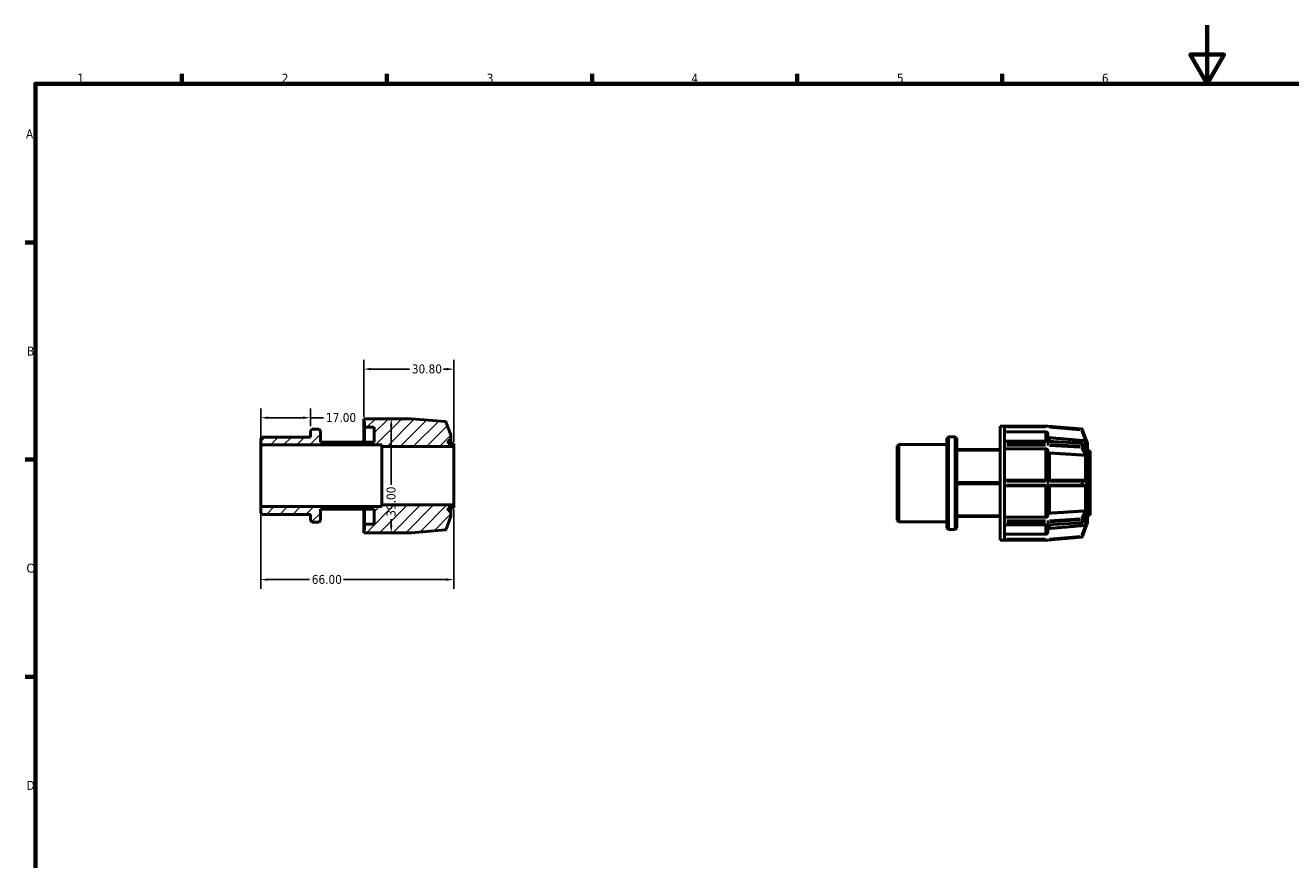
# Model space of a CAD drawing. Header units: millimetres. Extents: x 0 to 898, y 0 to 594.
# Tile 3 of 4: x 17 to 449, y 309 to 594. Entities that reach past the tile are written whole.
import ezdxf

# ---------------------------------------------------------------- set-up
doc = ezdxf.new("R2010")
doc.units = ezdxf.units.MM
for name, color, linetype, lineweight in [('Border (ANSI)', 7, 'Continuous', 70), ('Dimension (ANSI)', 7, 'Continuous', 25), ('Hatch (ANSI)', 7, 'Continuous', 18), ('Visible (ANSI)', 7, 'Continuous', 50), ('Visible Narrow (ANSI)', 7, 'Continuous', 35)]:
    doc.layers.add(name, color=color, linetype=linetype, lineweight=lineweight)
doc.styles.add('Note Text (ANSI)', font='tahoma.ttf')
doc.dimstyles.new('Default - mm (ANSI)', dxfattribs={"dimtxt": 3.048, "dimasz": 2.5, "dimexe": 3.175, "dimexo": 1.6002, "dimgap": 0.8, "dimtad": 0, "dimtoh": 1, "dimrnd": 1e-08, "dimzin": 4, "dimdsep": 46, "dimtxsty": 'Note Text (ANSI)', "dimcen": 0.09, "dimdle": 10, "dimclrd": 256, "dimclre": 256, "dimclrt": 256, "dimadec": 1, "dimazin": 1, "dimtfac": 1, "dimtofl": 0, "dimtmove": 0, "dimatfit": 3, "dimfxl": 1, "dimtolj": 1, "dimtzin": 4, "dimlwd": -1, "dimlwe": -1, "dimarcsym": 0})

# ---------------------------------------------------------------- blocks, each defined once
blk = doc.blocks.new('Borders Default Border')
at = {"layer": 'Border (ANSI)'}
for p, q in [((70.08, 574), (70.08, 577.45)), ((140.17, 574), (140.17, 577.45)), ((210.25, 574), (210.25, 577.45)), ((280.33, 574), (280.33, 577.45)), ((350.42, 574), (350.42, 577.45)), ((20, 519.75), (16.55, 519.75)), ((20, 445.5), (16.55, 445.5)), ((20, 371.25), (16.55, 371.25))]:
    blk.add_line(p, q, dxfattribs=at)
at = {"layer": 'Border (ANSI)', "flags": 128}
for points in [[(420.5, 594), (420.5, 574), (414.73, 584), (426.27, 584), (420.5, 574)], [(20, 20), (20, 574), (821, 574), (821, 20), (20, 20)]]:
    blk.add_lwpolyline(points, dxfattribs=at)
at = {"layer": 'Border (ANSI)', "char_height": 3.05, "attachment_point": 7, "style": 'Note Text (ANSI)'}
for s, insert in [('1', (34.35, 574.4)), ('2', (104.2, 574.4)), ('3', (174.26, 574.34)), ('4', (244.23, 574.4)), ('5', (314.48, 574.34)), ('6', (384.49, 574.34)), ('A', (16.78, 555.35)), ('B', (17.15, 481.1)), ('C', (16.95, 406.8)), ('D', (16.96, 332.6))]:
    blk.add_mtext(s, dxfattribs=dict(at, insert=insert))
blk = doc.blocks.new('*D7')
at = {"layer": 'Defpoints', "color": 0, "transparency": 16777216}
for p in [(114, 459.83), (114, 455.34), (97, 450.58)]:
    blk.add_point(p, dxfattribs=at)
at = {"layer": 'Dimension (ANSI)', "transparency": 16777216}
for p, q in [((97, 452.18), (97, 463)), ((114, 456.94), (114, 463)), ((99.5, 459.83), (111.5, 459.83)), ((114, 459.83), (118.52, 459.83))]:
    blk.add_line(p, q, dxfattribs=at)
for points in [[(99.5, 460.25), (99.5, 459.41), (97, 459.83)], [(111.5, 460.25), (111.5, 459.41), (114, 459.83)]]:
    blk.add_solid(points, dxfattribs=at)
at = {"layer": 'Dimension (ANSI)', "transparency": 16777216, "insert": (119.32, 461.42), "char_height": 3.048, "attachment_point": 1, "style": 'Note Text (ANSI)'}
blk.add_mtext('\\A1;17.00', dxfattribs=at)
blk = doc.blocks.new('*D8')
at = {"layer": 'Defpoints', "color": 0, "transparency": 16777216}
for p in [(141.09, 459.5), (141.38, 420.5), (141.62, 420.5)]:
    blk.add_point(p, dxfattribs=at)
at = {"layer": 'Dimension (ANSI)', "transparency": 16777216}
for p, q in [((141.62, 457), (141.62, 436.83)), ((141.62, 423), (141.62, 425.17))]:
    blk.add_line(p, q, dxfattribs=at)
for points in [[(141.2, 457), (142.03, 457), (141.62, 459.5)], [(141.2, 423), (142.03, 423), (141.62, 420.5)]]:
    blk.add_solid(points, dxfattribs=at)
at = {"layer": 'Dimension (ANSI)', "transparency": 16777216, "insert": (140.03, 425.97), "char_height": 3.048, "attachment_point": 1, "rotation": 90, "style": 'Note Text (ANSI)'}
blk.add_mtext('\\A1;39.00', dxfattribs=at)
blk = doc.blocks.new('*D9')
at = {"layer": 'Defpoints', "color": 0, "transparency": 16777216}
for p in [(97, 429.42), (163, 430), (97, 404.48)]:
    blk.add_point(p, dxfattribs=at)
at = {"layer": 'Dimension (ANSI)', "transparency": 16777216}
for p, q in [((163, 428.4), (163, 401.31)), ((97, 427.82), (97, 401.31)), ((99.5, 404.48), (113.66, 404.48)), ((160.5, 404.48), (125.34, 404.48))]:
    blk.add_line(p, q, dxfattribs=at)
for points in [[(99.5, 404.9), (99.5, 404.07), (97, 404.48)], [(160.5, 404.9), (160.5, 404.07), (163, 404.48)]]:
    blk.add_solid(points, dxfattribs=at)
at = {"layer": 'Dimension (ANSI)', "transparency": 16777216, "insert": (114.46, 406.07), "char_height": 3.048, "attachment_point": 1, "style": 'Note Text (ANSI)'}
blk.add_mtext('\\A1;66.00', dxfattribs=at)
blk = doc.blocks.new('*D10')
at = {"layer": 'Defpoints', "color": 0, "transparency": 16777216}
for p in [(163, 476.44), (132.2, 458.52), (163, 450)]:
    blk.add_point(p, dxfattribs=at)
at = {"layer": 'Dimension (ANSI)', "transparency": 16777216}
for p, q in [((132.2, 460.13), (132.2, 479.62)), ((134.7, 476.44), (147.86, 476.44)), ((160.5, 476.44), (159.52, 476.44)), ((163, 451.6), (163, 479.62))]:
    blk.add_line(p, q, dxfattribs=at)
for points in [[(134.7, 476.86), (134.7, 476.03), (132.2, 476.44)], [(160.5, 476.86), (160.5, 476.03), (163, 476.44)]]:
    blk.add_solid(points, dxfattribs=at)
at = {"layer": 'Dimension (ANSI)', "transparency": 16777216, "insert": (148.66, 478.04), "char_height": 3.048, "attachment_point": 1, "style": 'Note Text (ANSI)'}
blk.add_mtext('\\A1;30.80', dxfattribs=at)

msp = doc.modelspace()

# ---------------------------------------------------------------- hatches: boundary and pattern name
at = {"layer": 'Hatch (ANSI)'}
h = msp.add_hatch(dxfattribs=at)
h.set_pattern_fill('ANSI31', color=256, scale=25.4, style=0)
h.set_pattern_definition([(45, (0, 0), (-2.245064, 2.245064), [])])
edge = h.paths.add_edge_path()
edge.add_ellipse((148.463, 420.9), major_axis=(0, -0.4), ratio=1, start_angle=0, end_angle=5)
edge.add_line((148.497, 420.502), (160.014, 421.509))
edge.add_ellipse((159.98, 421.908), major_axis=(0.035, -0.398), ratio=1, start_angle=0, end_angle=65)
edge.add_line((160.355, 421.771), (161.823, 425.803))
edge.add_ellipse((161.21, 426.317), major_axis=(0.613, -0.514), ratio=1, start_angle=0, end_angle=40)
edge.add_line((162.01, 426.317), (162.01, 428))
edge.add_line((162.01, 428), (161.02, 428))
edge.add_line((161.02, 428), (161.02, 429))
edge.add_line((161.02, 429), (163, 429))
edge.add_line((163, 429), (163, 430))
edge.add_line((163, 430), (138.36, 430))
edge.add_line((138.36, 430), (138.36, 429.424))
edge.add_line((138.36, 429.424), (97, 429.424))
edge.add_line((97, 429.424), (97, 427.308))
edge.add_line((97, 427.308), (97.529, 426.779))
edge.add_line((97.529, 426.779), (114, 426.779))
edge.add_line((114, 426.779), (114, 424.664))
edge.add_line((114, 424.664), (114.529, 424.135))
edge.add_line((114.529, 424.135), (116.871, 424.135))
edge.add_line((116.871, 424.135), (117.4, 424.664))
edge.add_line((117.4, 424.664), (117.4, 428.551))
edge.add_line((117.4, 428.551), (135.83, 428.551))
edge.add_line((135.83, 428.551), (135.83, 423.425))
edge.add_line((135.83, 423.425), (132.53, 423.425))
edge.add_line((132.53, 423.425), (132.53, 421.475))
edge.add_line((132.53, 421.475), (132.2, 421.475))
edge.add_line((132.2, 421.475), (132.2, 420.5))
edge.add_line((132.2, 420.5), (133.718, 420.5))
edge.add_line((133.718, 420.5), (148.463, 420.5))
edge = h.paths.add_edge_path()
edge.add_ellipse((148.463, 459.1), major_axis=(0.035, 0.398), ratio=1, start_angle=0, end_angle=5)
edge.add_line((148.463, 459.5), (133.718, 459.5))
edge.add_line((133.718, 459.5), (132.2, 459.5))
edge.add_line((132.2, 459.5), (132.2, 458.525))
edge.add_line((132.2, 458.525), (132.53, 458.525))
edge.add_line((132.53, 458.525), (132.53, 456.575))
edge.add_line((132.53, 456.575), (135.83, 456.575))
edge.add_line((135.83, 456.575), (135.83, 451.449))
edge.add_line((135.83, 451.449), (117.4, 451.449))
edge.add_line((117.4, 451.449), (117.4, 455.336))
edge.add_line((117.4, 455.336), (116.871, 455.865))
edge.add_line((116.871, 455.865), (114.529, 455.865))
edge.add_line((114.529, 455.865), (114, 455.336))
edge.add_line((114, 455.336), (114, 453.221))
edge.add_line((114, 453.22), (97.529, 453.22))
edge.add_line((97.529, 453.22), (97, 452.692))
edge.add_line((97, 452.692), (97, 450.576))
edge.add_line((97, 450.576), (138.36, 450.576))
edge.add_line((138.36, 450.576), (138.36, 450))
edge.add_line((138.36, 450), (163, 450))
edge.add_line((163, 450), (163, 451))
edge.add_line((163, 451), (161.02, 451))
edge.add_line((161.02, 451), (161.02, 452))
edge.add_line((161.02, 452), (162.01, 452))
edge.add_line((162.01, 452), (162.01, 453.683))
edge.add_ellipse((161.21, 453.683), major_axis=(0.8, 0), ratio=1, start_angle=0, end_angle=40)
edge.add_line((161.823, 454.197), (160.355, 458.229))
edge.add_ellipse((159.98, 458.092), major_axis=(0.376, 0.137), ratio=1, start_angle=0, end_angle=65)
edge.add_line((160.014, 458.491), (148.497, 459.498))

# ---------------------------------------------------------------- linework, layer by layer
at = {"layer": 'Visible (ANSI)'}
for p, q in [((133.718, 459.5), (132.2, 459.5)), ((132.2, 459.5), (132.2, 458.525)), ((132.2, 458.525), (132.53, 458.525)), ((132.2, 451.449), (132.2, 458.525)), ((132.53, 458.525), (132.53, 456.575)), ((148.463, 459.5), (133.718, 459.5)), ((160.014, 458.491), (148.497, 459.498)), ((114.529, 455.865), (114, 455.336)), ((114, 455.336), (114, 453.22)), ((116.871, 455.865), (114.529, 455.865)), ((117.4, 455.336), (116.871, 455.865)), ((117.4, 451.449), (117.4, 455.336)), ((132.53, 456.575), (135.83, 456.575)), ((132.53, 451.449), (132.53, 456.575)), ((135.83, 456.575), (135.83, 451.449)), ((161.823, 454.197), (160.355, 458.229)), ((349.731, 417.982), (349.731, 456.982)), ((349.731, 456.982), (351.249, 456.982)), ((351.249, 456.971), (351.249, 456.982)), ((365.994, 456.982), (351.249, 456.982)), ((351.249, 451.737), (351.249, 456.971)), ((365.211, 455.005), (351.249, 455.005)), ((366.011, 454.204), (366.011, 451.794)), ((377.546, 455.973), (366.029, 456.981)), ((379.362, 451.659), (377.887, 455.712)), ((97.529, 453.22), (97, 452.692)), ((97, 452.692), (97, 450.576)), ((97, 450.576), (138.36, 450.576)), ((97, 429.424), (97, 450.576)), ((114, 453.22), (97.529, 453.22)), ((135.83, 451.449), (117.4, 451.449)), ((138.36, 450.576), (138.36, 450)), ((138.36, 450), (163, 450)), ((138.36, 430), (138.36, 450)), ((161.02, 451), (161.02, 452)), ((161.02, 452), (162.01, 452)), ((163, 451), (161.02, 451)), ((162.01, 452), (162.01, 453.683)), ((162.01, 451), (162.01, 452)), ((163, 450), (163, 451)), ((163, 430), (163, 450)), ((314.531, 450.174), (315.06, 450.703)), ((314.531, 424.791), (314.531, 450.174)), ((315.06, 450.703), (315.06, 424.262)), ((315.06, 450.703), (331.531, 450.703)), ((331.531, 452.818), (332.06, 453.347)), ((331.531, 422.147), (331.531, 452.818)), ((332.06, 453.347), (332.06, 421.618)), ((332.06, 453.347), (334.402, 453.347)), ((334.402, 421.618), (334.402, 453.347)), ((334.931, 452.818), (334.402, 453.347)), ((334.931, 452.818), (334.931, 422.147)), ((351.249, 451.795), (365.994, 451.795)), ((351.249, 451.677), (351.249, 451.737)), ((351.249, 451.271), (351.249, 451.677)), ((351.249, 450.864), (351.249, 451.271)), ((351.249, 450.789), (351.249, 450.864)), ((351.249, 438.153), (351.249, 450.789)), ((366.018, 451.794), (377.535, 451.081)), ((377.866, 450.865), (379.326, 448.03)), ((379.541, 451.166), (379.54, 451.168)), ((379.54, 451.166), (379.541, 451.166)), ((379.541, 451.166), (379.541, 447.847)), ((349.731, 448.932), (334.931, 448.932)), ((334.931, 448.703), (349.731, 448.703)), ((365.211, 449.183), (351.249, 449.183)), ((366.011, 448.617), (366.011, 438.457)), ((379.54, 447.849), (379.541, 447.847)), ((379.541, 446.468), (379.54, 446.47)), ((379.54, 446.468), (379.541, 446.468)), ((379.541, 448.482), (380.531, 448.482)), ((379.541, 447.847), (379.541, 447.158)), ((379.541, 447.158), (379.541, 446.468)), ((379.541, 446.468), (379.541, 438.457)), ((380.531, 426.482), (380.531, 448.482)), ((349.731, 437.711), (334.931, 437.711)), ((334.931, 437.253), (349.731, 437.253)), ((365.994, 438.457), (351.249, 438.457)), ((351.249, 438.057), (351.249, 438.153)), ((351.249, 437.482), (351.249, 438.057)), ((351.249, 436.907), (351.249, 437.482)), ((351.249, 436.812), (351.249, 436.907)), ((351.249, 424.176), (351.249, 436.812)), ((377.511, 438.457), (365.994, 438.457)), ((378.838, 438.457), (377.511, 438.457)), ((379.54, 438.457), (379.541, 438.457)), ((379.541, 438.457), (379.541, 437.482)), ((379.541, 437.482), (379.541, 436.507)), ((351.249, 436.507), (365.994, 436.507)), ((365.994, 436.507), (377.511, 436.507)), ((366.011, 436.507), (366.011, 426.348)), ((377.511, 436.507), (378.838, 436.507)), ((379.541, 436.507), (379.54, 436.507)), ((379.541, 436.507), (379.541, 428.496)), ((138.36, 429.424), (97, 429.424)), ((97, 429.424), (97, 427.308)), ((117.4, 424.664), (117.4, 428.551)), ((117.4, 428.551), (135.83, 428.551)), ((132.2, 421.475), (132.2, 428.551)), ((132.53, 423.425), (132.53, 428.551)), ((135.83, 428.551), (135.83, 423.425)), ((163, 430), (138.36, 430)), ((138.36, 430), (138.36, 429.424)), ((161.02, 428), (161.02, 429)), ((161.02, 429), (163, 429)), ((162.01, 428), (162.01, 429)), ((163, 429), (163, 430)), ((379.54, 428.495), (379.541, 428.496)), ((379.541, 428.496), (379.54, 428.496)), ((379.541, 428.496), (379.541, 427.807)), ((97, 427.308), (97.529, 426.779)), ((97.529, 426.779), (114, 426.779)), ((114, 426.779), (114, 424.664)), ((114, 424.664), (114.529, 424.135)), ((114.529, 424.135), (116.871, 424.135)), ((116.871, 424.135), (117.4, 424.664)), ((160.355, 421.771), (161.823, 425.803)), ((162.01, 428), (161.02, 428)), ((162.01, 426.317), (162.01, 428)), ((314.531, 424.791), (315.06, 424.262)), ((315.06, 424.262), (331.531, 424.262)), ((349.731, 426.262), (334.931, 426.262)), ((334.931, 426.033), (349.731, 426.033)), ((351.249, 425.781), (365.211, 425.781)), ((351.249, 424.1), (351.249, 424.176)), ((351.249, 423.694), (351.249, 424.1)), ((377.535, 423.883), (366.018, 423.171)), ((379.326, 426.935), (377.866, 424.099)), ((379.541, 427.117), (379.54, 427.116)), ((379.541, 427.807), (379.541, 427.117)), ((379.541, 427.117), (379.541, 423.799)), ((379.541, 426.482), (380.531, 426.482)), ((132.53, 421.475), (132.2, 421.475)), ((132.2, 421.475), (132.2, 420.5)), ((132.2, 420.5), (133.718, 420.5)), ((135.83, 423.425), (132.53, 423.425)), ((132.53, 423.425), (132.53, 421.475)), ((133.718, 420.5), (148.463, 420.5)), ((148.497, 420.502), (160.014, 421.509)), ((331.531, 422.147), (332.06, 421.618)), ((332.06, 421.618), (334.402, 421.618)), ((334.931, 422.147), (334.402, 421.618)), ((351.249, 423.287), (351.249, 423.694)), ((351.249, 423.228), (351.249, 423.287)), ((351.249, 417.994), (351.249, 423.228)), ((365.994, 423.17), (351.249, 423.17)), ((351.249, 419.959), (365.211, 419.959)), ((366.011, 423.17), (366.011, 420.761)), ((377.887, 419.253), (379.362, 423.306)), ((379.54, 423.797), (379.541, 423.799)), ((379.541, 423.799), (379.54, 423.799)), ((349.731, 417.982), (351.249, 417.982)), ((351.249, 417.982), (351.249, 417.994)), ((351.249, 417.982), (365.994, 417.982)), ((366.029, 417.984), (377.546, 418.991))]:
    msp.add_line(p, q, dxfattribs=at)
for centre, radius, start, end in [((148.463, 459.1), 0.4, 85, 90), ((159.98, 458.092), 0.4, 20, 85), ((161.21, 453.683), 0.8, 0, 40), ((365.994, 456.582), 0.4, 85, 90), ((377.511, 455.575), 0.4, 20, 85), ((365.994, 451.395), 0.4, 86.45998, 90), ((377.511, 450.682), 0.4, 27.23631, 86.45998), ((378.741, 451.166), 0.8, 0, 40), ((161.21, 426.317), 0.8, 320, 0), ((377.511, 424.282), 0.4, 273.54002, 332.76369), ((148.463, 420.9), 0.4, 270, 275), ((159.98, 421.908), 0.4, 275, 340), ((365.994, 423.57), 0.4, 270, 273.54002), ((378.741, 423.799), 0.8, 320, 0), ((365.994, 418.382), 0.4, 270, 275), ((377.511, 419.39), 0.4, 275, 340)]:
    msp.add_arc(centre, radius, start, end, dxfattribs=at)
for points, knots in [([(366.011, 454.204), (366.011, 454.303), (365.988, 454.419), (365.912, 454.602), (365.847, 454.701), (365.707, 454.841), (365.608, 454.906), (365.426, 454.982), (365.31, 455.005), (365.211, 455.005)], [-0.11857372, -0.11857372, -0.11857372, -0.11857372, -0.08888921, -0.08888921, -0.05923182, -0.05923182, -0.0296042, -0.0296042, 0, 0, 0, 0]), ([(366.741, 452.988), (366.661, 452.995), (366.576, 453.017), (366.414, 453.084), (366.316, 453.149), (366.176, 453.289), (366.11, 453.388), (366.034, 453.571), (366.011, 453.687), (366.011, 453.786)], [0.24391245, 0.24391245, 0.24391245, 0.24391245, 0.26676724, 0.26676724, 0.29639818, 0.29639818, 0.32606324, 0.32606324, 0.35575358, 0.35575358, 0.35575358, 0.35575358]), ([(379.362, 451.659), (379.362, 451.658), (379.362, 451.658), (379.359, 451.66), (379.355, 451.665), (379.335, 451.685), (379.318, 451.702), (379.264, 451.751), (379.213, 451.791), (379.095, 451.857), (379.036, 451.882), (378.945, 451.907), (378.917, 451.914), (378.872, 451.922), (378.855, 451.925), (378.838, 451.927)], [-0.16856458, -0.16856458, -0.16856458, -0.16856458, -0.162893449, -0.162893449, -0.151113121, -0.151113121, -0.136065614, -0.136065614, -0.110443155, -0.110443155, -0.090003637, -0.090003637, -0.081250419, -0.081250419, -0.076227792, -0.076227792, -0.076227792, -0.076227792]), ([(366.011, 448.617), (366.011, 448.687), (365.988, 448.769), (365.912, 448.898), (365.847, 448.968), (365.707, 449.067), (365.608, 449.114), (365.426, 449.167), (365.31, 449.183), (365.211, 449.183)], [-0.11857372, -0.11857372, -0.11857372, -0.11857372, -0.08888921, -0.08888921, -0.05923182, -0.05923182, -0.0296042, -0.0296042, 0, 0, 0, 0]), ([(366.741, 447.757), (366.661, 447.762), (366.576, 447.777), (366.414, 447.825), (366.316, 447.871), (366.176, 447.97), (366.11, 448.04), (366.034, 448.169), (366.011, 448.252), (366.011, 448.322)], [0.24391245, 0.24391245, 0.24391245, 0.24391245, 0.26676724, 0.26676724, 0.29639818, 0.29639818, 0.32606324, 0.32606324, 0.35575358, 0.35575358, 0.35575358, 0.35575358]), ([(379.362, 447.1), (379.362, 447.097), (379.362, 447.093), (379.361, 447.083), (379.36, 447.076), (379.355, 447.059), (379.349, 447.051), (379.324, 447.028), (379.293, 447.019), (379.206, 447.005), (379.143, 447.001), (379.012, 446.999), (378.954, 446.999), (378.875, 447.004), (378.857, 447.005), (378.838, 447.007)], [-0.099661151, -0.099661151, -0.099661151, -0.099661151, -0.097583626, -0.097583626, -0.092751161, -0.092751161, -0.083775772, -0.083775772, -0.060772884, -0.060772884, -0.033964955, -0.033964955, -0.015343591, -0.015343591, -0.0098628, -0.0098628, -0.0098628, -0.0098628]), ([(379.326, 448.03), (379.337, 448.008), (379.347, 447.986), (379.357, 447.954), (379.359, 447.943), (379.362, 447.926), (379.362, 447.919), (379.362, 447.913)], [-0.118650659, -0.118650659, -0.118650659, -0.118650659, -0.107965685, -0.107965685, -0.102119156, -0.102119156, -0.097983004, -0.097983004, -0.097983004, -0.097983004]), ([(379.362, 447.913), (379.356, 447.784), (379.354, 447.651), (379.354, 447.521), (379.354, 447.391), (379.356, 447.249), (379.362, 447.1)], [-0.05518038, -0.05518038, -0.05518038, -0.05518038, 0, 0, 0, 0.05518038, 0.05518038, 0.05518038, 0.05518038]), ([(379.541, 447.158), (379.541, 447.371), (379.542, 447.604), (379.54, 447.841), (379.54, 447.845), (379.54, 447.849)], [0.389437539, 0.389437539, 0.389437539, 0.389437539, 0.480070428, 0.480070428, 0.481652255, 0.481652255, 0.481652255, 0.481652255]), ([(379.54, 446.47), (379.54, 446.474), (379.54, 446.478), (379.542, 446.71), (379.541, 446.944), (379.541, 447.158)], [0.297222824, 0.297222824, 0.297222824, 0.297222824, 0.29880465, 0.29880465, 0.389437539, 0.389437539, 0.389437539, 0.389437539]), ([(378.838, 438.457), (378.845, 438.457), (378.852, 438.457), (378.882, 438.456), (378.904, 438.454), (378.967, 438.443), (379.006, 438.432), (379.123, 438.386), (379.19, 438.34), (379.279, 438.257), (379.308, 438.219), (379.339, 438.163), (379.348, 438.141), (379.359, 438.101), (379.361, 438.084), (379.362, 438.063), (379.362, 438.06), (379.362, 438.057)], [-0.074102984, -0.074102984, -0.074102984, -0.074102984, -0.072729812, -0.072729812, -0.068048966, -0.068048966, -0.059554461, -0.059554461, -0.041086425, -0.041086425, -0.027133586, -0.027133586, -0.019776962, -0.019776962, -0.014413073, -0.014413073, -0.013553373, -0.013553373, -0.013553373, -0.013553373]), ([(379.362, 436.907), (379.362, 436.899), (379.362, 436.89), (379.359, 436.863), (379.355, 436.842), (379.335, 436.791), (379.318, 436.763), (379.264, 436.69), (379.213, 436.642), (379.095, 436.567), (379.036, 436.541), (378.945, 436.518), (378.917, 436.513), (378.872, 436.508), (378.855, 436.507), (378.838, 436.507)], [-0.16856458, -0.16856458, -0.16856458, -0.16856458, -0.162893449, -0.162893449, -0.151113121, -0.151113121, -0.136065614, -0.136065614, -0.110443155, -0.110443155, -0.090003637, -0.090003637, -0.081250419, -0.081250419, -0.076227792, -0.076227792, -0.076227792, -0.076227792]), ([(379.362, 438.057), (379.356, 437.861), (379.354, 437.666), (379.354, 437.482), (379.354, 437.298), (379.356, 437.104), (379.362, 436.907)], [0.7236947, 0.7236947, 0.7236947, 0.7236947, 0.77887508, 0.77887508, 0.77887508, 0.83405546, 0.83405546, 0.83405546, 0.83405546]), ([(379.541, 437.482), (379.541, 437.784), (379.542, 438.114), (379.54, 438.446), (379.54, 438.452), (379.54, 438.457)], [0.389437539, 0.389437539, 0.389437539, 0.389437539, 0.480070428, 0.480070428, 0.481652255, 0.481652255, 0.481652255, 0.481652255]), ([(379.54, 436.507), (379.54, 436.513), (379.54, 436.519), (379.542, 436.85), (379.541, 437.18), (379.541, 437.482)], [0.297222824, 0.297222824, 0.297222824, 0.297222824, 0.29880465, 0.29880465, 0.389437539, 0.389437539, 0.389437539, 0.389437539]), ([(379.541, 427.807), (379.541, 428.02), (379.542, 428.254), (379.54, 428.487), (379.54, 428.491), (379.54, 428.495)], [0.389437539, 0.389437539, 0.389437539, 0.389437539, 0.480070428, 0.480070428, 0.481652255, 0.481652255, 0.481652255, 0.481652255]), ([(365.211, 425.781), (365.31, 425.781), (365.426, 425.798), (365.608, 425.851), (365.707, 425.898), (365.847, 425.996), (365.912, 426.066), (365.988, 426.195), (366.011, 426.278), (366.011, 426.348)], [0, 0, 0, 0, 0.0296042, 0.0296042, 0.05923182, 0.05923182, 0.08888921, 0.08888921, 0.11857372, 0.11857372, 0.11857372, 0.11857372]), ([(366.011, 426.643), (366.011, 426.713), (366.034, 426.795), (366.11, 426.925), (366.176, 426.995), (366.316, 427.093), (366.414, 427.14), (366.576, 427.187), (366.661, 427.203), (366.741, 427.208)], [0.11857863, 0.11857863, 0.11857863, 0.11857863, 0.14826897, 0.14826897, 0.17793403, 0.17793403, 0.20756497, 0.20756497, 0.23041977, 0.23041977, 0.23041977, 0.23041977]), ([(378.838, 427.958), (378.898, 427.963), (378.956, 427.965), (379.091, 427.966), (379.162, 427.963), (379.259, 427.953), (379.291, 427.946), (379.33, 427.93), (379.345, 427.921), (379.357, 427.9), (379.359, 427.893), (379.362, 427.878), (379.362, 427.872), (379.362, 427.865)], [-0.190363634, -0.190363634, -0.190363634, -0.190363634, -0.171488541, -0.171488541, -0.143235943, -0.143235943, -0.122157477, -0.122157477, -0.107965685, -0.107965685, -0.102119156, -0.102119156, -0.097983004, -0.097983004, -0.097983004, -0.097983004]), ([(379.362, 427.051), (379.362, 427.048), (379.362, 427.045), (379.361, 427.035), (379.36, 427.027), (379.355, 427.002), (379.349, 426.985), (379.337, 426.958), (379.332, 426.947), (379.326, 426.935)], [-0.099661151, -0.099661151, -0.099661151, -0.099661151, -0.097583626, -0.097583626, -0.092751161, -0.092751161, -0.083775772, -0.083775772, -0.078042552, -0.078042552, -0.078042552, -0.078042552]), ([(379.362, 427.865), (379.356, 427.715), (379.354, 427.573), (379.354, 427.443), (379.354, 427.313), (379.356, 427.18), (379.362, 427.051)], [-0.05518038, -0.05518038, -0.05518038, -0.05518038, 0, 0, 0, 0.05518038, 0.05518038, 0.05518038, 0.05518038]), ([(379.54, 427.116), (379.54, 427.12), (379.54, 427.124), (379.542, 427.361), (379.541, 427.593), (379.541, 427.807)], [0.297222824, 0.297222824, 0.297222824, 0.297222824, 0.29880465, 0.29880465, 0.389437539, 0.389437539, 0.389437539, 0.389437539]), ([(365.211, 419.959), (365.31, 419.959), (365.426, 419.983), (365.608, 420.058), (365.707, 420.124), (365.847, 420.264), (365.912, 420.363), (365.988, 420.545), (366.011, 420.662), (366.011, 420.761)], [0, 0, 0, 0, 0.0296042, 0.0296042, 0.05923182, 0.05923182, 0.08888921, 0.08888921, 0.11857372, 0.11857372, 0.11857372, 0.11857372]), ([(366.011, 421.178), (366.011, 421.277), (366.034, 421.394), (366.11, 421.577), (366.176, 421.675), (366.316, 421.815), (366.414, 421.881), (366.576, 421.948), (366.661, 421.97), (366.741, 421.977)], [0.11857863, 0.11857863, 0.11857863, 0.11857863, 0.14826897, 0.14826897, 0.17793403, 0.17793403, 0.20756497, 0.20756497, 0.23041977, 0.23041977, 0.23041977, 0.23041977]), ([(378.838, 423.038), (378.845, 423.039), (378.852, 423.04), (378.882, 423.044), (378.904, 423.048), (378.967, 423.062), (379.006, 423.074), (379.123, 423.119), (379.19, 423.159), (379.279, 423.225), (379.308, 423.253), (379.339, 423.284), (379.348, 423.293), (379.359, 423.304), (379.361, 423.307), (379.362, 423.306), (379.362, 423.306), (379.362, 423.306)], [-0.074102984, -0.074102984, -0.074102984, -0.074102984, -0.072729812, -0.072729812, -0.068048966, -0.068048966, -0.059554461, -0.059554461, -0.041086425, -0.041086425, -0.027133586, -0.027133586, -0.019776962, -0.019776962, -0.014413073, -0.014413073, -0.013553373, -0.013553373, -0.013553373, -0.013553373])]:
    msp.add_open_spline(points, degree=3, knots=knots, dxfattribs=at)
for points, weights in [([(378.811, 451.93), (372.989, 452.44), (366.741, 452.988)], [1, 1.00062197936, 1]), ([(378.811, 447.009), (372.989, 447.37), (366.741, 447.757)], [1, 1.00062198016, 1]), ([(366.741, 427.208), (372.989, 427.595), (378.811, 427.956)], [1, 1.00062198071, 1]), ([(366.741, 421.977), (372.989, 422.525), (378.811, 423.035)], [1, 1.00062197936, 1])]:
    msp.add_rational_spline(points, weights, degree=2, dxfattribs=at)
for points in [[(378.838, 451.927), (378.829, 451.928), (378.82, 451.929), (378.811, 451.93)], [(379.54, 451.166), (379.54, 451.166), (379.54, 451.167), (379.54, 451.168)], [(378.838, 447.007), (378.829, 447.007), (378.82, 447.008), (378.811, 447.009)], [(379.54, 446.468), (379.54, 446.469), (379.54, 446.469), (379.54, 446.47)], [(379.54, 428.495), (379.54, 428.495), (379.54, 428.496), (379.54, 428.496)], [(378.811, 427.956), (378.82, 427.957), (378.829, 427.957), (378.838, 427.958)], [(378.811, 423.035), (378.82, 423.036), (378.829, 423.037), (378.838, 423.038)], [(379.54, 423.797), (379.54, 423.798), (379.54, 423.798), (379.54, 423.799)]]:
    msp.add_open_spline(points, degree=3, dxfattribs=at)
at = {"layer": 'Visible Narrow (ANSI)'}
for p, q in [((351.986, 456.582), (365.257, 456.582)), ((365.211, 452.074), (365.211, 454.971)), ((365.994, 456.614), (365.994, 456.981)), ((366.029, 456.98), (365.996, 456.614)), ((366.57, 456.532), (376.935, 455.625)), ((377.513, 455.606), (377.545, 455.972)), ((377.885, 455.711), (377.54, 455.585)), ((377.577, 455.392), (378.772, 452.109)), ((351.986, 451.677), (365.257, 451.677)), ((365.257, 450.864), (351.986, 450.864)), ((351.986, 450.299), (365.257, 450.299)), ((365.994, 451.688), (365.994, 451.794)), ((365.994, 451.637), (365.994, 450.905)), ((365.994, 450.322), (365.994, 450.841)), ((366.029, 450.904), (366.029, 451.636)), ((366.57, 450.263), (376.935, 449.622)), ((366.604, 451.641), (376.97, 451)), ((376.97, 450.186), (366.604, 450.828)), ((366.741, 452.969), (366.741, 451.853)), ((377.546, 450.923), (377.546, 450.191)), ((377.887, 450.006), (377.887, 450.738)), ((377.96, 450.636), (379.288, 448.057)), ((379.288, 447.243), (377.96, 449.822)), ((378.811, 449.279), (378.811, 451.895)), ((365.211, 439.047), (365.211, 448.736)), ((366.741, 447.367), (366.741, 438.968)), ((377.577, 449.457), (378.772, 447.136)), ((378.811, 438.927), (378.811, 446.649)), ((351.986, 438.057), (365.257, 438.057)), ((365.257, 436.907), (351.986, 436.907)), ((365.994, 438.089), (365.994, 438.456)), ((365.994, 438), (365.994, 436.965)), ((365.994, 436.509), (365.994, 436.876)), ((366.027, 438.057), (365.995, 438.057)), ((365.995, 436.907), (366.027, 436.907)), ((366.029, 436.965), (366.029, 438)), ((366.604, 438.057), (376.97, 438.057)), ((376.97, 436.907), (366.604, 436.907)), ((377.546, 438), (377.546, 436.965)), ((377.878, 438.057), (377.568, 438.057)), ((377.568, 436.907), (377.878, 436.907)), ((377.887, 436.965), (377.887, 438)), ((377.96, 438.057), (379.288, 438.057)), ((379.288, 436.907), (377.96, 436.907)), ((365.211, 426.229), (365.211, 435.917)), ((366.741, 435.996), (366.741, 427.598)), ((378.811, 428.316), (378.811, 436.038)), ((365.257, 424.666), (351.986, 424.666)), ((351.986, 424.1), (365.257, 424.1)), ((365.994, 424.123), (365.994, 424.643)), ((365.994, 424.06), (365.994, 423.328)), ((366.029, 423.329), (366.029, 424.061)), ((376.935, 425.343), (366.57, 424.702)), ((366.604, 424.137), (376.97, 424.778)), ((376.97, 423.965), (366.604, 423.324)), ((377.546, 424.773), (377.546, 424.041)), ((378.772, 427.829), (377.577, 425.507)), ((377.887, 424.226), (377.887, 424.958)), ((377.96, 425.142), (379.288, 427.721)), ((379.288, 426.908), (377.96, 424.329)), ((378.811, 423.069), (378.811, 425.686)), ((365.257, 423.287), (351.986, 423.287)), ((365.211, 419.994), (365.211, 422.89)), ((365.994, 423.17), (365.994, 423.276)), ((366.741, 423.112), (366.741, 421.996)), ((378.772, 422.856), (377.577, 419.572)), ((365.257, 418.382), (351.986, 418.382)), ((365.994, 417.984), (365.994, 418.351)), ((365.996, 418.351), (366.029, 417.985)), ((376.935, 419.34), (366.57, 418.433)), ((377.545, 418.993), (377.513, 419.359)), ((377.54, 419.379), (377.885, 419.254))]:
    msp.add_line(p, q, dxfattribs=at)
for centre, major_axis, ratio, start_param, end_param in [((365.994, 451.395), (0.4, 0), 0.7071068, 1.4878932, 1.566433), ((365.994, 450.581), (-0.4, 0), 0.7071068, 4.6294858, 4.7080257), ((365.994, 450.581), (0.025, 0.399), 0.0616284, 4.0074369, 5.4211536), ((365.994, 451.395), (0.025, 0.399), 0.0616284, 5.538868, 6.2440107), ((377.511, 449.869), (-0.025, -0.399), 0.0616284, 0.8658443, 2.2795609), ((377.511, 450.682), (0.025, 0.399), 0.0616284, 5.538868, 6.2440107), ((377.511, 449.869), (0.356, 0.183), 0.664463, 4.4613806, 5.8750973), ((377.511, 450.682), (0.4, 0), 0.7071068, 0.4057891, 1.4268067), ((377.511, 449.869), (0.4, 0), 0.7071068, 0.4057891, 1.4268067), ((377.511, 450.682), (0.356, 0.183), 0.664463, 5.9701145, 6.2667079), ((365.994, 438.057), (0, 0.4), 0.0871557, 4.7909288, 6.2046455), ((365.994, 436.907), (0, -0.4), 0.0871557, 0.0785398, 1.4922565), ((377.511, 438.057), (0, 0.4), 0.0871557, 4.7909288, 6.2046455), ((377.511, 436.907), (0, -0.4), 0.0871557, 0.0785398, 1.4922565), ((377.511, 438.057), (0, 0.4), 0.9396926, 4.7909288, 6.2046455), ((377.511, 436.907), (0, -0.4), 0.9396926, 0.0785398, 1.4922565), ((365.994, 424.383), (0.4, 0), 0.7071068, 4.7167523, 4.7952921), ((365.994, 424.383), (-0.025, 0.399), 0.0616284, 4.0036244, 5.4173411), ((377.511, 425.096), (0.025, -0.399), 0.0616284, 0.8620317, 2.2757484), ((377.511, 424.282), (0.025, -0.399), 0.0616284, 0.0391746, 0.7443173), ((377.511, 425.096), (0.356, -0.183), 0.664463, 0.408088, 1.8218047), ((377.511, 425.096), (0.4, 0), 0.7071068, 4.8563786, 5.8773963), ((377.511, 424.282), (0.4, 0), 0.7071068, 4.8563786, 5.8773963), ((377.511, 424.282), (0.356, -0.183), 0.664463, 0.0164774, 0.3130708), ((365.994, 423.57), (-0.4, 0), 0.7071068, 1.5751596, 1.6536995), ((365.994, 423.57), (0.025, -0.399), 0.0616284, 0.0391746, 0.7443173)]:
    msp.add_ellipse(centre, major_axis=major_axis, ratio=ratio, start_param=start_param, end_param=end_param, dxfattribs=at)

# ---------------------------------------------------------------- block references
msp.add_blockref('Borders Default Border', (0, 0))

# ---------------------------------------------------------------- dimensions: what is measured, and where the dimension line sits
at = {"layer": 'Dimension (ANSI)'}
for base, p1, p2, angle, override, picture, middle in [((163, 476.445), (132.2, 458.525), (163, 450), 180, {"dimtoh": 0, "dimdec": 2, "dimtp": 0, "dimtm": 0, "dimtdec": 2, "dimatfit": 1}, '*D10', (153.691, 476.445)), ((114, 459.83), (97, 450.576), (114, 455.336), 180, {"dimtoh": 0, "dimdec": 2, "dimtp": 0, "dimtm": 0, "dimtdec": 2, "dimatfit": 2}, '*D7', (124.214, 459.83)), ((141.616, 420.5), (141.09, 459.5), (141.379, 420.5), 270, {"dimtoh": 0, "dimdec": 2, "dimse1": 1, "dimse2": 1, "dimtp": 0, "dimtm": 0, "dimtdec": 2, "dimatfit": 1}, '*D8', (141.616, 431)), ((97, 404.482), (163, 430), (97, 429.424), 180, {"dimtoh": 0, "dimdec": 2, "dimtp": 0, "dimtm": 0, "dimtdec": 2, "dimatfit": 1}, '*D9', (119.5, 404.482))]:
    dim = msp.add_linear_dim(base=base, p1=p1, p2=p2, angle=angle, dimstyle='Default - mm (ANSI)', override=override, dxfattribs=at)
    dim.commit()
    dim.dimension.update_dxf_attribs({"geometry": picture, "text_midpoint": middle, "dimtype": 160})

doc.saveas('drawing.dxf')
